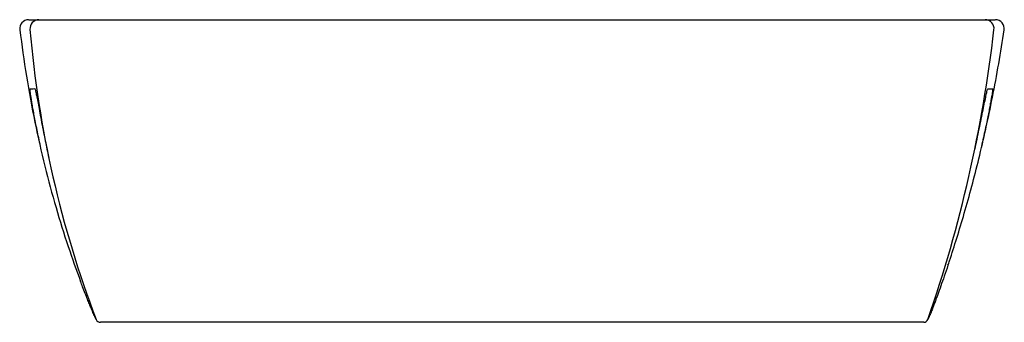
# Model space of a CAD drawing. Header units: millimetres. Extents: x 4660.219 to 4660.658, y 2940.598 to 2940.733.
import ezdxf

# ---------------------------------------------------------------- set-up
doc = ezdxf.new("R2010")
doc.units = ezdxf.units.MM
doc.layers.add('SANINDUSA', color=3, linetype='Continuous')

msp = doc.modelspace()

# ---------------------------------------------------------------- linework, layer by layer
at = {"layer": 'SANINDUSA', "flags": 128}
msp.add_lwpolyline([(4660.624798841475, 2940.601550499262), (4660.624476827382, 2940.600871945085), (4660.623872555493, 2940.599623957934)], dxfattribs=at)
at = {"layer": 'SANINDUSA'}
for centre, radius, start, end in [((4660.223057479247, 2940.729348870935), 0.004000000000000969, 89.99999994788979, 187.0914026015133), ((4660.227632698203, 2940.729349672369), 0.003999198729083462, 90.01639694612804, 185.3563175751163), ((4660.649350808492, 2940.729349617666), 0.003999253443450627, 353.099737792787, 89.98305271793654), ((4660.653924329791, 2940.729348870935), 0.004000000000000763, 351.4207245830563, 90.00000005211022), ((4660.696391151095, 2940.768748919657), 0.4744103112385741, 184.8090823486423, 200.8919449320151), ((4660.048722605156, 2940.798649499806), 0.6086120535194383, 340.9122750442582, 353.4162790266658), ((4660.255010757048, 2940.600344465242), 0.001995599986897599, 202.80296602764, 269.9678130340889), ((4660.622012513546, 2940.600343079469), 0.001994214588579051, 270.0476511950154, 338.8627124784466)]:
    msp.add_arc(centre, radius, start, end, dxfattribs=at)
for points, knots in [([(4660.223092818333, 2940.733348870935), (4660.223121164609, 2940.733348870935), (4660.223182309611, 2940.733348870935), (4660.224026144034, 2940.733348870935), (4660.225430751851, 2940.733348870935), (4660.226897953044, 2940.733348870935), (4660.227631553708, 2940.733348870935)], [0, 0, 0, 0, 0.2236210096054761, 0.4823669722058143, 0.7411834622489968, 1, 1, 1, 1]), ([(4660.227631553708, 2940.733348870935), (4660.227760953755, 2940.733348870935), (4660.228038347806, 2940.733348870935), (4660.229583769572, 2940.733348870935), (4660.232060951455, 2940.733348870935), (4660.235453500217, 2940.733348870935), (4660.239614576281, 2940.733348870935), (4660.244468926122, 2940.733348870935), (4660.249854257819, 2940.733348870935), (4660.255626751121, 2940.733348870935), (4660.259625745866, 2940.733348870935), (4660.261625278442, 2940.733348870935)], [0, 0, 0, 0, 0.0985641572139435, 0.2112913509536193, 0.3240131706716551, 0.4364678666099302, 0.548919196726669, 0.6616997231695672, 0.7744804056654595, 0.8872382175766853, 1, 1, 1, 1]), ([(4660.261625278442, 2940.733348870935), (4660.278675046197, 2940.733348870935), (4660.312774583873, 2940.733348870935), (4660.363970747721, 2940.733348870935), (4660.415192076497, 2940.733348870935), (4660.461780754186, 2940.733348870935), (4660.503714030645, 2940.733348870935), (4660.540994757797, 2940.733348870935), (4660.578271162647, 2940.733348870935), (4660.603112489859, 2940.733348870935), (4660.615533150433, 2940.733348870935)], [0, 0, 0, 0, 0.1446087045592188, 0.2892174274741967, 0.4339394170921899, 0.5786614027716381, 0.6839742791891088, 0.789287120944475, 0.8946435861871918, 1, 1, 1, 1]), ([(4660.615533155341, 2940.733348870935), (4660.616649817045, 2940.733348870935), (4660.617760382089, 2940.733348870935), (4660.619969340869, 2940.733348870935), (4660.621070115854, 2940.733348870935), (4660.624307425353, 2940.733348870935), (4660.626393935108, 2940.733348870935), (4660.629417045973, 2940.733348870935), (4660.630406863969, 2940.733348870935), (4660.632349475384, 2940.733348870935), (4660.63328952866, 2940.733348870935), (4660.636005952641, 2940.733348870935), (4660.637685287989, 2940.733348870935), (4660.639618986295, 2940.733348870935), (4660.639997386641, 2940.733348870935), (4660.640737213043, 2940.733348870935), (4660.641098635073, 2940.733348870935), (4660.642145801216, 2940.733348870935), (4660.64279862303, 2940.733348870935), (4660.644625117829, 2940.733348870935), (4660.645667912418, 2940.733348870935), (4660.646748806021, 2940.733348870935), (4660.64695425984, 2940.733348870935), (4660.647339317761, 2940.733348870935), (4660.647518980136, 2940.733348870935), (4660.648020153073, 2940.733348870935), (4660.648303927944, 2940.733348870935), (4660.649007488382, 2940.733348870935), (4660.649280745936, 2940.733348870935), (4660.649351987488, 2940.733348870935)], [0, 0, 0, 0, 0.0624999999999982, 0.0624999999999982, 0.1249999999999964, 0.1249999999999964, 0.2499999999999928, 0.2499999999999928, 0.3124999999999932, 0.3124999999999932, 0.3749999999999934, 0.3749999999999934, 0.4999999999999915, 0.4999999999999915, 0.5312499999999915, 0.5312499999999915, 0.5624999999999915, 0.5624999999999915, 0.6249999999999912, 0.6249999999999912, 0.7499999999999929, 0.7499999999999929, 0.7812499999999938, 0.7812499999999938, 0.8124999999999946, 0.8124999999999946, 0.8749999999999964, 0.8749999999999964, 1, 1, 1, 1]), ([(4660.649351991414, 2940.733348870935), (4660.650045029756, 2940.733348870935), (4660.651431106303, 2940.733348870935), (4660.652830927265, 2940.733348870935), (4660.653656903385, 2940.733348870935), (4660.653999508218, 2940.733348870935), (4660.653907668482, 2940.733348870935), (4660.653899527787, 2940.733348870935)], [0, 0, 0, 0, 0.2440349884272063, 0.4880699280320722, 0.7321644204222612, 0.9762589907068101, 1, 1, 1, 1]), ([(4660.219106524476, 2940.728857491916), (4660.22003113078, 2940.72194409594), (4660.221881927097, 2940.708105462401), (4660.225677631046, 2940.687809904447), (4660.230084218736, 2940.668260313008), (4660.235058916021, 2940.64980252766), (4660.240358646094, 2940.632631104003), (4660.244331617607, 2940.621738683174), (4660.2462268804, 2940.61654257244)], [0, 0, 0, 0, 0.1806615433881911, 0.3616325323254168, 0.5346533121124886, 0.699684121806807, 0.856737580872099, 1, 1, 1, 1]), ([(4660.632823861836, 2940.623845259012), (4660.633042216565, 2940.624480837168), (4660.634413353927, 2940.62847188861), (4660.636855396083, 2940.636174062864), (4660.640205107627, 2940.647260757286), (4660.643492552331, 2940.659075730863), (4660.646700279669, 2940.671593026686), (4660.64978498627, 2940.684793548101), (4660.652747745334, 2940.698915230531), (4660.655514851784, 2940.713658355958), (4660.657084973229, 2940.72372699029), (4660.657868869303, 2940.728753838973)], [0, 0, 0, 0, 0.0186685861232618, 0.117227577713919, 0.2244250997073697, 0.3403909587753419, 0.4578734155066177, 0.5833589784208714, 0.7169353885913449, 0.8586776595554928, 1, 1, 1, 1]), ([(4660.223669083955, 2940.701976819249), (4660.223656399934, 2940.702100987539), (4660.223620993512, 2940.702447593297), (4660.223640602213, 2940.702486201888), (4660.223653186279, 2940.702510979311)], [0, 0, 0, 0, 0.3582407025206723, 0.9999999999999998, 0.9999999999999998, 0.9999999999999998, 0.9999999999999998]), ([(4660.228360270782, 2940.676891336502), (4660.228084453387, 2940.678143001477), (4660.227532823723, 2940.680646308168), (4660.226795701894, 2940.684174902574), (4660.226127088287, 2940.687502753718), (4660.225541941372, 2940.690548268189), (4660.225042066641, 2940.693266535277), (4660.224619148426, 2940.695673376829), (4660.224270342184, 2940.697761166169), (4660.223998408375, 2940.699488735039), (4660.22380740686, 2940.700805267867), (4660.223697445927, 2940.70164078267), (4660.223675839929, 2940.701896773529), (4660.223669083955, 2940.701976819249)], [0, 0, 0, 0, 0.0950129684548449, 0.1900241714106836, 0.287756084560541, 0.3854863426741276, 0.4802078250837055, 0.5749284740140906, 0.6724782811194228, 0.7700274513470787, 0.8637049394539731, 0.9573819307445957, 1, 1, 1, 1]), ([(4660.225772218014, 2940.702592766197), (4660.225818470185, 2940.702539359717), (4660.225891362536, 2940.702455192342), (4660.226063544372, 2940.701718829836), (4660.226126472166, 2940.701449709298)], [0, 0, 0, 0, 0.6345271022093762, 1, 1, 1, 1]), ([(4660.65001500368, 2940.700434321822), (4660.650072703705, 2940.700689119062), (4660.650281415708, 2940.701610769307), (4660.650486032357, 2940.702326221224), (4660.650576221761, 2940.70245410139), (4660.650615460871, 2940.70250973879)], [0, 0, 0, 0, 0.1775313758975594, 0.6421648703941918, 1, 1, 1, 1]), ([(4660.650615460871, 2940.70250973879), (4660.650689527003, 2940.702506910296), (4660.651059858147, 2940.702492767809), (4660.651909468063, 2940.702460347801), (4660.652408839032, 2940.702441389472), (4660.652738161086, 2940.702428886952)], [0, 0, 0, 0, 0.0784526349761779, 0.3922636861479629, 1, 1, 1, 1]), ([(4660.652738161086, 2940.702428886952), (4660.652749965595, 2940.702405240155), (4660.652768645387, 2940.70236782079), (4660.652730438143, 2940.702039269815), (4660.652716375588, 2940.701918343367)], [0, 0, 0, 0, 0.6319400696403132, 1, 1, 1, 1]), ([(4660.226126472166, 2940.701449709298), (4660.226167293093, 2940.701287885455), (4660.226304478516, 2940.700744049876), (4660.226668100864, 2940.698956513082), (4660.227205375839, 2940.696201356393), (4660.227863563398, 2940.69272201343), (4660.228626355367, 2940.688685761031), (4660.229490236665, 2940.68417635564), (4660.230361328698, 2940.679737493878), (4660.231201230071, 2940.675567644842), (4660.231727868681, 2940.673036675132), (4660.231991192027, 2940.671771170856)], [0, 0, 0, 0, 0.0527508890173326, 0.177278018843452, 0.3018155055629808, 0.4274611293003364, 0.553120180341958, 0.6806587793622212, 0.8082108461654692, 0.9041039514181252, 1, 1, 1, 1]), ([(4660.644807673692, 2940.675244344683), (4660.645137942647, 2940.676820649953), (4660.645798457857, 2940.67997315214), (4660.646752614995, 2940.684635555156), (4660.647656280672, 2940.689100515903), (4660.648482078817, 2940.693195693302), (4660.649182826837, 2940.696620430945), (4660.649702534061, 2940.699097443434), (4660.649929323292, 2940.700067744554), (4660.65001500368, 2940.700434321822)], [0, 0, 0, 0, 0.1441259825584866, 0.2882420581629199, 0.4442833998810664, 0.6003071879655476, 0.7536204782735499, 0.906918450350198, 1, 1, 1, 1]), ([(4660.652716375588, 2940.701918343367), (4660.65270941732, 2940.701847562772), (4660.652685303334, 2940.701602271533), (4660.652564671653, 2940.700782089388), (4660.65235539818, 2940.699480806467), (4660.652067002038, 2940.697810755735), (4660.651704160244, 2940.695809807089), (4660.651259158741, 2940.693456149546), (4660.650728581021, 2940.690754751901), (4660.65011565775, 2940.687743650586), (4660.649412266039, 2940.684409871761), (4660.648625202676, 2940.680796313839), (4660.648027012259, 2940.678170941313), (4660.647727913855, 2940.676858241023)], [0, 0, 0, 0, 0.0387749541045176, 0.1343751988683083, 0.2299757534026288, 0.3229920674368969, 0.4160090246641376, 0.5117281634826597, 0.6074485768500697, 0.7041336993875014, 0.8008204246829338, 0.9004091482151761, 0.9999999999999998, 0.9999999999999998, 0.9999999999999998, 0.9999999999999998]), ([(4660.632821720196, 2940.62383857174), (4660.632245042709, 2940.622117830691), (4660.631688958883, 2940.62048681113), (4660.630621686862, 2940.617399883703), (4660.630110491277, 2940.615943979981), (4660.629138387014, 2940.613209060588), (4660.628677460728, 2940.611930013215), (4660.628029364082, 2940.610150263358), (4660.627820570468, 2940.609580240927), (4660.627423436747, 2940.60850129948), (4660.627234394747, 2940.607990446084), (4660.626696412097, 2940.606542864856), (4660.626376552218, 2940.605690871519), (4660.625818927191, 2940.604214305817), (4660.625581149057, 2940.603589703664), (4660.625291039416, 2940.602830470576), (4660.625205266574, 2940.602606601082), (4660.625058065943, 2940.602223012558), (4660.62499660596, 2940.602063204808), (4660.624848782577, 2940.601679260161), (4660.624798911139, 2940.601550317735), (4660.624798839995, 2940.601550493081)], [0, 0, 0, 0, 0.1250000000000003, 0.1250000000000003, 0.2500000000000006, 0.2500000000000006, 0.3750000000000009, 0.3750000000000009, 0.4375000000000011, 0.4375000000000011, 0.500000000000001, 0.500000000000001, 0.6250000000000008, 0.6250000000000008, 0.7500000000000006, 0.7500000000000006, 0.8125000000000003, 0.8125000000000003, 0.8750000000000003, 0.8750000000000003, 1, 1, 1, 1]), ([(4660.252242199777, 2940.601421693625), (4660.252226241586, 2940.601459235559), (4660.252193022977, 2940.601537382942), (4660.251928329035, 2940.602166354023), (4660.251495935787, 2940.603199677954), (4660.250894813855, 2940.604651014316), (4660.250149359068, 2940.606473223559), (4660.249270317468, 2940.608655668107), (4660.248260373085, 2940.611208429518), (4660.247227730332, 2940.61387721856), (4660.246526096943, 2940.615723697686), (4660.2462268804, 2940.61654257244)], [0, 0, 0, 0, 0.0848942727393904, 0.1767161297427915, 0.271386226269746, 0.3660598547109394, 0.4580918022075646, 0.550127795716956, 0.6446688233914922, 0.7392140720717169, 0.8097206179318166, 0.8097206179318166, 0.8097206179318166, 0.8097206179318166]), ([(4660.252242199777, 2940.601421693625), (4660.252398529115, 2940.601037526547), (4660.252508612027, 2940.600836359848), (4660.252694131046, 2940.600511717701), (4660.252876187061, 2940.600139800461), (4660.25317112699, 2940.59957104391)], [0, 0, 0, 0, 0.2547308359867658, 0.8906680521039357, 1, 1, 1, 1]), ([(4660.288716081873, 2940.598348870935), (4660.287620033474, 2940.598348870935), (4660.286527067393, 2940.598348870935), (4660.284347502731, 2940.598348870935), (4660.283260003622, 2940.598348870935), (4660.280052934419, 2940.598348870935), (4660.277973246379, 2940.598348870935), (4660.275450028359, 2940.598348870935), (4660.274949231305, 2940.598348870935), (4660.273955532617, 2940.598348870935), (4660.27346217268, 2940.598348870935), (4660.272011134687, 2940.598348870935), (4660.271076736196, 2940.598348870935), (4660.268370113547, 2940.598348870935), (4660.266693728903, 2940.598348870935), (4660.264761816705, 2940.598348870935), (4660.264383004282, 2940.598348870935), (4660.26365086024, 2940.598348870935), (4660.263296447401, 2940.598348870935), (4660.262267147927, 2940.598348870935), (4660.261626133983, 2940.598348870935), (4660.259833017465, 2940.598348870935), (4660.258809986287, 2940.598348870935), (4660.257742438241, 2940.598348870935), (4660.257539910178, 2940.598348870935), (4660.257159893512, 2940.598348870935), (4660.256981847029, 2940.598348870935), (4660.256482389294, 2940.598348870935), (4660.256195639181, 2940.598348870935), (4660.255466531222, 2940.598348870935), (4660.255154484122, 2940.598348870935), (4660.255009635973, 2940.598348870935)], [0, 0, 0, 0, 0.0624999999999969, 0.0624999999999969, 0.1249999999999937, 0.1249999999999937, 0.2499999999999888, 0.2499999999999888, 0.2812499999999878, 0.2812499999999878, 0.3124999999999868, 0.3124999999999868, 0.3749999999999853, 0.3749999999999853, 0.4999999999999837, 0.4999999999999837, 0.5312499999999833, 0.5312499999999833, 0.5624999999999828, 0.5624999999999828, 0.6249999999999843, 0.6249999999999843, 0.7499999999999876, 0.7499999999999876, 0.7812499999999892, 0.7812499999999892, 0.8124999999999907, 0.8124999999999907, 0.8749999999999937, 0.8749999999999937, 1, 1, 1, 1]), ([(4660.587803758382, 2940.59834886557), (4660.537955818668, 2940.59834886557), (4660.438259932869, 2940.59834886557), (4660.338564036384, 2940.59834886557), (4660.288716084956, 2940.59834886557)], [0, 0, 0, 0, 0.4999999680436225, 1, 1, 1, 1]), ([(4660.622014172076, 2940.59834886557), (4660.621727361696, 2940.59834886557), (4660.621207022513, 2940.59834886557), (4660.619225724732, 2940.59834886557), (4660.616663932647, 2940.59834886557), (4660.613314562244, 2940.59834886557), (4660.609249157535, 2940.59834886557), (4660.604488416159, 2940.59834886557), (4660.599190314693, 2940.59834886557), (4660.593567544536, 2940.59834886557), (4660.589725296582, 2940.59834886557), (4660.587803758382, 2940.59834886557)], [0, 0, 0, 0, 0.1320595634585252, 0.2395860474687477, 0.3470654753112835, 0.453132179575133, 0.5591720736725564, 0.6695198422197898, 0.7798810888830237, 0.8899168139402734, 1, 1, 1, 1])]:
    msp.add_open_spline(points, degree=3, knots=knots, dxfattribs=at)
msp.add_open_spline([(4660.223653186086, 2940.702510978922), (4660.224110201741, 2940.702528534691), (4660.224816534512, 2940.702555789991), (4660.22577221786, 2940.702592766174)], degree=3, dxfattribs=at)

doc.saveas('drawing.dxf')
